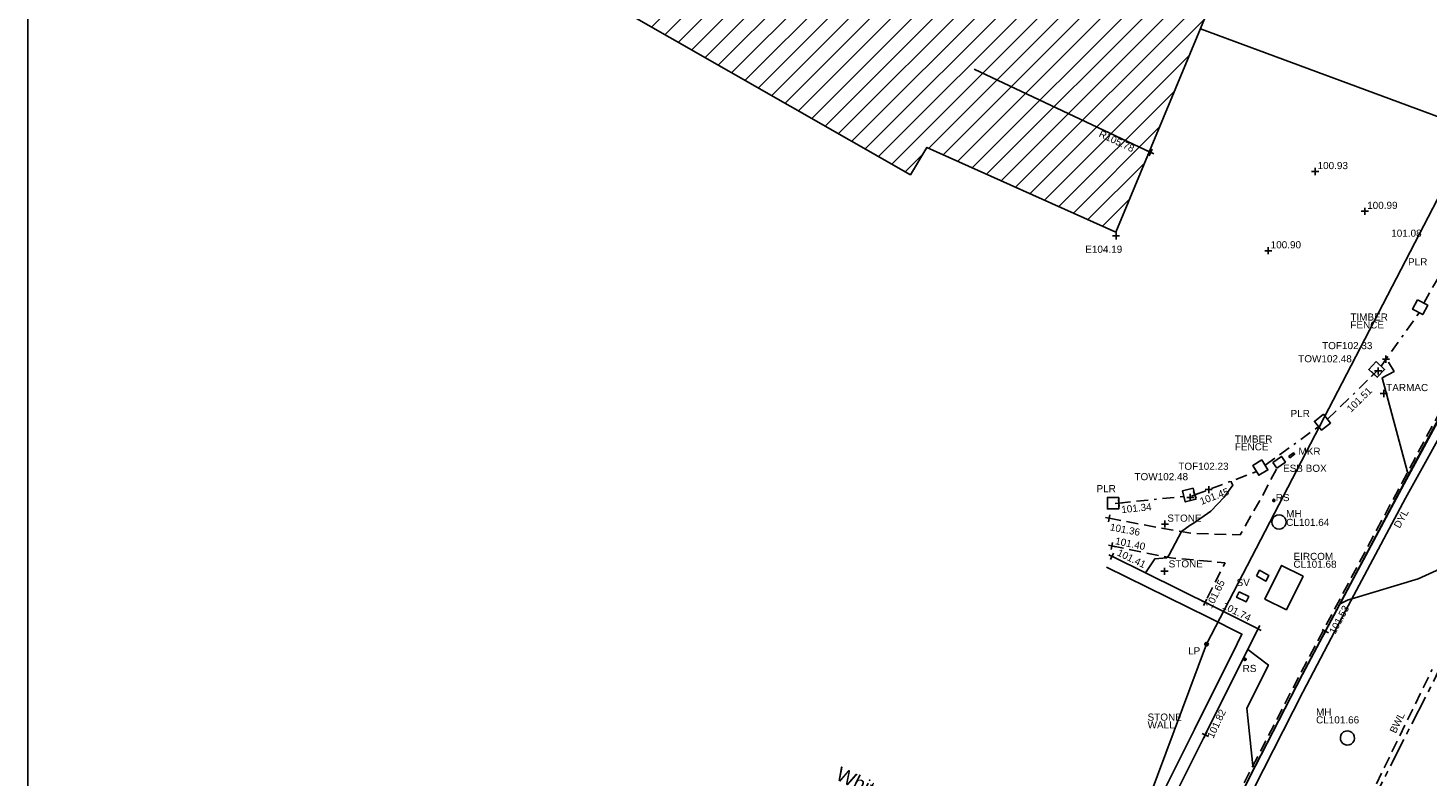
# Model space of a CAD drawing. Extents: x 635157 to 635442, y 694407 to 694910.
# Tile 28 of 103: x 635158 to 635217, y 694524 to 694556. Entities that reach past the tile are written whole.
import ezdxf

# ---------------------------------------------------------------- set-up
doc = ezdxf.new("R2010")
doc.units = 0
doc.header["$MEASUREMENT"] = 0
for name, pattern in [('BORDER', [1.75, 0.5, -0.25, 0.5, -0.25, 0, -0.25]), ('CENTER', [2, 1.25, -0.25, 0.25, -0.25]), ('DASHED', [0.75, 0.5, -0.25])]:
    doc.linetypes.add(name, pattern=pattern)
doc.layers.get('0').update_dxf_attribs({"color": 12, "linetype": 'CONTINUOUS'})
for name, color, linetype in [('BUILDING', 5, 'CONTINUOUS'), ('CHANGE_OF_SURFACE', 7, 'DASHED'), ('CHANGE_OF_SURFACE_LVL', 7, 'CONTINUOUS'), ('CONTOURS_MINOR', 132, 'CONTINUOUS'), ('EAVE', 3, 'CONTINUOUS'), ('EAVE_LVL', 3, 'CONTINUOUS'), ('EIRCOM_COVER', 3, 'CONTINUOUS'), ('EIRCOM_COVER_RMK', 3, 'CONTINUOUS'), ('ESB_BOX', 1, 'CONTINUOUS'), ('ESB_BOX_TXT', 1, 'CONTINUOUS'), ('FENCE', 32, 'BORDER'), ('FENCE_LVL', 32, 'CONTINUOUS'), ('FENCE_RMK', 32, 'CONTINUOUS'), ('HATCHING', 4, 'CONTINUOUS'), ('KERB_BOTTOM', 172, 'CONTINUOUS'), ('KERB_BOTTOM_LVL', 172, 'CONTINUOUS'), ('KERB_TOP', 2, 'CONTINUOUS'), ('LAMPPOST', 6, 'CONTINUOUS'), ('LAMPPOST_TXT', 6, 'CONTINUOUS'), ('LAYOUTS', 9, 'CONTINUOUS'), ('MANHOLES', 12, 'CONTINUOUS'), ('MANHOLES_LVL', 12, 'CONTINUOUS'), ('MANHOLES_RMK', 12, 'CONTINUOUS'), ('MANHOLES_TXT', 12, 'CONTINUOUS'), ('MARKER_POSTS', 7, 'CONTINUOUS'), ('MARKER_POSTS_TXT', 7, 'CONTINUOUS'), ('MARKINGS_DASHED_WHITE', 9, 'DASHED'), ('MARKINGS_DASHED_WHITE_TXT', 9, 'CONTINUOUS'), ('MARKINGS_DOUBLE_YELLOW', 9, 'CONTINUOUS'), ('MARKINGS_DOUBLE_YELLOW_TXT', 9, 'CONTINUOUS'), ('OVERHEAD_ELECTRIC', 1, 'OH_ELEC'), ('PILLAR', 12, 'CONTINUOUS'), ('PILLAR_RMK', 12, 'CONTINUOUS'), ('RIDGE', 6, 'CONTINUOUS'), ('RIDGE_LVL', 6, 'CONTINUOUS'), ('ROAD_CROWNLINE', 212, 'CENTER'), ('ROADSIGN', 132, 'CONTINUOUS'), ('ROADSIGN_TXT', 132, 'CONTINUOUS'), ('SLUICEVALVE', 5, 'CONTINUOUS'), ('SLUICEVALVE_TXT', 5, 'CONTINUOUS'), ('SPOT_HEIGHTS', 92, 'CONTINUOUS'), ('SPOT_HEIGHTS_LVL', 92, 'CONTINUOUS'), ('TEXT', 7, 'CONTINUOUS'), ('TEXT_RMK', 7, 'CONTINUOUS'), ('TEXT_TXT', 7, 'CONTINUOUS'), ('TOP_OF_FENCE_LEVEL', 212, 'CONTINUOUS'), ('TOP_OF_FENCE_LEVEL_TXT', 212, 'CONTINUOUS'), ('TOP_OF_WALL_LEVEL', 212, 'CONTINUOUS'), ('TOP_OF_WALL_LEVEL_TXT', 212, 'CONTINUOUS'), ('WALL', 12, 'CONTINUOUS'), ('WALL_LVL', 12, 'CONTINUOUS'), ('WALL_RMK', 12, 'CONTINUOUS'), ('WATER_LEVEL_RMK', 151, 'CONTINUOUS')]:
    doc.layers.add(name, color=color, linetype=linetype)
doc.styles.add('Arial', font='arial.ttf')
doc.linetypes.add('OH_ELEC', pattern='A,4,-0.4,["OE",Arial,S=0.36,R=0,X=0,Y=-0.18],-1.2', length=5.6)

# ---------------------------------------------------------------- blocks, each defined once
blk = doc.blocks.new('CIRCL')
at = {"color": 0, "linetype": 'ByBlock', "flags": 128}
for points in [[(0.5, 0), (0.475, 0.154), (0.404, 0.293), (0.293, 0.404), (0.154, 0.475), (0, 0.5), (-0.154, 0.475), (-0.293, 0.404), (-0.404, 0.293), (-0.475, 0.154), (-0.5, 0), (-0.475, -0.154), (-0.404, -0.293), (-0.293, -0.404), (-0.154, -0.475), (0, -0.5), (0.154, -0.475), (0.293, -0.404), (0.404, -0.293), (0.475, -0.154)], [(0.5, 0), (0.475, -0.154)]]:
    blk.add_lwpolyline(points, dxfattribs=at)
blk = doc.blocks.new('MH_CIR2')
at = {"color": 0, "linetype": 'ByBlock', "flags": 128}
for points in [[(0.5, 0), (0.475, 0.154), (0.404, 0.293), (0.293, 0.404), (0.154, 0.475), (0, 0.5), (-0.154, 0.475), (-0.293, 0.404), (-0.404, 0.293), (-0.475, 0.154), (-0.5, 0), (-0.475, -0.154), (-0.404, -0.293), (-0.293, -0.404), (-0.154, -0.475), (0, -0.5), (0.154, -0.475), (0.293, -0.404), (0.404, -0.293), (0.475, -0.154)], [(-0.499, -0.033), (0.033, 0.499)], [(-0.496, 0.06), (-0.06, 0.496)], [(-0.488, -0.111), (0.111, 0.488)], [(-0.467, -0.18), (0.18, 0.467)], [(-0.467, 0.179), (-0.179, 0.467)], [(-0.438, -0.241), (0.241, 0.438)], [(-0.403, -0.296), (0.296, 0.403)], [(-0.362, -0.345), (0.345, 0.362)], [(-0.315, -0.388), (0.388, 0.315)], [(-0.263, -0.425), (0.425, 0.263)], [(-0.204, -0.456), (0.456, 0.204)], [(-0.138, -0.48), (0.48, 0.138)], [(-0.064, -0.496), (0.496, 0.064)], [(0.5, 0), (0.475, -0.154)], [(0.022, -0.5), (0.5, -0.022)], [(0.128, -0.483), (0.483, -0.128)], [(0.305, -0.396), (0.396, -0.305)]]:
    blk.add_lwpolyline(points, dxfattribs=at)
blk = doc.blocks.new('SPOT')
at = {"color": 0, "linetype": 'ByBlock', "flags": 128}
for points in [[(-0.5, 0), (0.5, 0)], [(0, 0.5), (0, -0.5)]]:
    blk.add_lwpolyline(points, dxfattribs=at)

msp = doc.modelspace()

# ---------------------------------------------------------------- hatches: boundary and pattern name
at = {"layer": 'HATCHING'}
h = msp.add_hatch(dxfattribs=at)
h.set_pattern_fill('ANSI31', color=256, scale=5)
h.paths.add_polyline_path([(635242.205, 694551.38), (635236.722, 694553.703), (635236.131, 694552.45), (635234.712, 694549.37), (635234.681, 694549.311), (635234.577, 694549.098), (635234.104, 694548.151), (635233.698, 694547.161), (635233.18, 694546.113), (635231.533, 694542.485), (635229.67, 694538.279), (635229.664, 694538.243), (635229.672, 694538.197), (635229.622, 694538.172), (635229.31, 694537.466), (635228.957, 694536.727), (635228.029, 694534.664), (635226.816, 694531.933), (635226.32, 694530.818), (635225.887, 694529.862), (635225.619, 694529.257), (635224.764, 694527.51), (635223.864, 694525.521), (635224.123, 694525.384), (635224.175, 694525.41), (635224.251, 694525.334), (635224.244, 694525.32), (635225.536, 694524.637), (635227.009, 694523.841), (635229.36, 694522.613), (635229.382, 694522.637), (635233.073, 694521.338), (635233.098, 694521.352)])
h.paths.add_polyline_path([(635214.097, 694571.448), (635196.898, 694580.434), (635180.1, 694558.213), (635195.313, 694549.51), (635196.012, 694550.666), (635203.972, 694547.093)])
h.paths.add_polyline_path([(635229.489, 694538.426), (635230.192, 694539.99), (635229.773, 694540.178), (635229.07, 694538.614)], flags=25)
h.paths.add_polyline_path([(635235.486, 694551.622), (635236.209, 694553.177), (635235.792, 694553.371), (635235.069, 694551.816)], flags=25)
h.paths.add_polyline_path([(635223.745, 694525.455), (635224.45, 694527.018), (635224.031, 694527.207), (635223.326, 694525.644)], flags=9)
h.paths.add_polyline_path([(635236.296, 694545.336), (635237.006, 694546.922), (635236.587, 694547.11), (635235.876, 694545.524)], flags=24)
h.paths.add_polyline_path([(635232.449, 694538.051), (635233.167, 694539.633), (635232.748, 694539.823), (635232.03, 694538.241)], flags=24)
h.paths.add_polyline_path([(635227.523, 694525.493), (635228.238, 694527.077), (635227.82, 694527.266), (635227.104, 694525.682)], flags=24)
h.paths.add_polyline_path([(635238.363, 694553.021), (635238.927, 694554.34), (635238.505, 694554.521), (635237.94, 694553.201)], flags=9)
h.paths.add_polyline_path([(635226.788, 694530.074), (635227.322, 694531.381), (635226.891, 694531.558), (635226.357, 694530.25)], flags=24)
h.paths.add_polyline_path([(635229.445, 694536.097), (635230.089, 694537.354), (635229.675, 694537.566), (635229.031, 694536.309)], flags=24)
h.paths.add_polyline_path([(635229.633, 694537.846), (635230.365, 694537.846), (635230.365, 694538.296), (635229.633, 694538.296)], flags=24)
h.paths.add_polyline_path([(635234.597, 694547.372), (635235.113, 694548.687), (635234.68, 694548.857), (635234.164, 694547.542)], flags=24)
h.paths.add_polyline_path([(635224.124, 694525.377), (635224.856, 694525.377), (635224.856, 694525.827), (635224.124, 694525.827)], flags=25)
h.paths.add_polyline_path([(635214.082, 694568.911), (635214.748, 694570.491), (635214.325, 694570.669), (635213.658, 694569.089)], flags=9)
h.paths.add_polyline_path([(635208.569, 694555.86), (635209.225, 694557.444), (635208.8, 694557.62), (635208.144, 694556.036)], flags=25)
h.paths.add_polyline_path([(635203.129, 694551.091), (635204.7, 694550.348), (635204.896, 694550.764), (635203.325, 694551.506)], flags=24)
h.paths.add_polyline_path([(635210.155, 694569.937), (635210.827, 694571.54), (635210.403, 694571.718), (635209.732, 694570.115)], flags=24)
h.paths.add_polyline_path([(635205.034, 694557.447), (635205.705, 694559.05), (635205.281, 694559.228), (635204.61, 694557.625)], flags=24)

# ---------------------------------------------------------------- linework, layer by layer
at = {"layer": 'BUILDING', "flags": 128}
msp.add_lwpolyline([(635180.1, 694558.213), (635195.313, 694549.51), (635196.012, 694550.666), (635203.972, 694547.093), (635214.097, 694571.448), (635196.898, 694580.434)], dxfattribs=at)
at = {"layer": 'CHANGE_OF_SURFACE', "flags": 128}
for points in [[(635203.738, 694512.445), (635204.498, 694513.927), (635206.056, 694517.082), (635208.302, 694521.662), (635209.502, 694524.099), (635211.768, 694528.499), (635213.927, 694532.573), (635216.031, 694536.51), (635218.264, 694540.689), (635219.452, 694542.884), (635219.562, 694543.199), (635219.625, 694543.642), (635219.603, 694544.257), (635219.493, 694544.75), (635219.377, 694544.997), (635218.951, 694545.31), (635218.056, 694545.744)], [(635203.693, 694535.029), (635205.597, 694534.667), (635207.185, 694534.389), (635209.22, 694534.335), (635210.193, 694536.032), (635210.767, 694537.147)], [(635203.81, 694533.862), (635206.291, 694533.36), (635208.58, 694533.154), (635207.743, 694531.485)]]:
    msp.add_lwpolyline(points, dxfattribs=at)
at = {"layer": 'CONTOURS_MINOR', "flags": 128}
for points in [[(635215.476, 694541.613), (635215.708, 694541.222), (635215.203, 694540.957), (635216.277, 694536.971), (635216.356, 694536.929), (635216.2, 694536.634), (635213.986, 694532.48), (635213.43, 694531.429), (635213.768, 694531.585), (635213.93, 694531.637), (635216.717, 694532.474), (635219.841, 694533.892)], [(635205.233, 694532.726), (635205.626, 694533.324), (635206.128, 694533.365), (635206.151, 694533.388), (635206.223, 694533.487), (635206.751, 694534.465), (635207.111, 694534.738), (635207.234, 694534.816), (635207.978, 694535.329), (635208.545, 694535.916), (635208.911, 694536.425), (635208.855, 694536.518), (635208.835, 694536.594)], [(635203.151, 694512.718), (635203.095, 694512.747), (635204.256, 694513.455), (635204.336, 694513.415), (635204.572, 694513.876), (635205.012, 694514.759), (635206.153, 694517.063), (635207.329, 694519.455), (635209.586, 694524.064), (635209.834, 694524.549), (635209.755, 694524.589), (635209.499, 694527.03), (635210.409, 694528.837), (635209.539, 694529.496), (635209.496, 694529.414)]]:
    msp.add_lwpolyline(points, dxfattribs=at)
at = {"layer": 'EAVE'}
msp.add_point((635203.984, 694546.933), dxfattribs=at)
at = {"layer": 'EIRCOM_COVER', "flags": 128}
msp.add_lwpolyline([(635211.871, 694532.595), (635210.963, 694533.044), (635210.26, 694531.622), (635211.168, 694531.173)], close=True, dxfattribs=at)
at = {"layer": 'ESB_BOX', "flags": 128}
msp.add_lwpolyline([(635210.602, 694537.385), (635210.962, 694537.635), (635211.127, 694537.397), (635210.767, 694537.147)], close=True, dxfattribs=at)
at = {"layer": 'FENCE', "flags": 128}
for points in [[(635216.957, 694544.101), (635217.776, 694545.536)], [(635215.157, 694541.444), (635216.77, 694543.695)], [(635212.904, 694539.204), (635214.855, 694541.107)], [(635210.27, 694537.264), (635212.526, 694538.894)], [(635207.304, 694536.016), (635209.909, 694536.999)], [(635204.101, 694535.669), (635206.844, 694535.949)]]:
    msp.add_lwpolyline(points, dxfattribs=at)
at = {"layer": 'KERB_BOTTOM', "flags": 128}
msp.add_lwpolyline([(635203.842, 694512.394), (635204.548, 694513.823), (635206.166, 694517.078), (635208.271, 694521.36), (635208.411, 694521.644), (635209.617, 694524.105), (635211.843, 694528.443), (635212.813, 694530.268), (635213.982, 694532.468), (635216.129, 694536.482), (635217.535, 694539.083), (635218.345, 694540.581), (635219.593, 694542.877), (635219.669, 694543.189), (635219.747, 694543.642), (635219.715, 694544.272), (635219.6, 694544.786), (635219.467, 694545.071), (635219.009, 694545.407), (635218.105, 694545.845)], dxfattribs=at)
at = {"layer": 'KERB_TOP', "flags": 128}
msp.add_lwpolyline([(635203.818, 694512.404), (635204.578, 694513.887), (635206.136, 694517.042), (635208.382, 694521.622), (635209.582, 694524.059), (635211.847, 694528.458), (635214.006, 694532.531), (635216.11, 694536.468), (635218.343, 694540.647), (635219.534, 694542.848), (635219.649, 694543.178), (635219.715, 694543.637), (635219.692, 694544.269), (635219.578, 694544.779), (635219.448, 694545.056), (635218.997, 694545.387), (635218.095, 694545.824)], dxfattribs=at)
at = {"layer": 'LAYOUTS', "linetype": 'ByBlock'}
msp.add_lwpolyline([(635158.113, 694486.527), (635318.313, 694486.527), (635318.313, 694581.127), (635158.113, 694581.127)], close=True, dxfattribs=at)
at = {"layer": 'MARKER_POSTS', "flags": 128}
msp.add_lwpolyline([(635211.266, 694537.644), (635211.46, 694537.794), (635211.509, 694537.73), (635211.315, 694537.58)], close=True, dxfattribs=at)
at = {"layer": 'MARKINGS_DASHED_WHITE', "flags": 128}
msp.add_lwpolyline([(635214.303, 694522.492), (635217.311, 694528.659)], dxfattribs=at)
at = {"layer": 'MARKINGS_DOUBLE_YELLOW', "flags": 128}
msp.add_lwpolyline([(635204.19, 694512.304), (635206.107, 694516.169), (635208.092, 694520.142), (635209.788, 694523.634), (635211.867, 694527.698), (635213.656, 694531.122), (635216.188, 694535.874), (635218.381, 694539.821), (635219.739, 694542.412), (635220.129, 694543.404)], dxfattribs=at)
at = {"layer": 'OVERHEAD_ELECTRIC', "flags": 128}
msp.add_lwpolyline([(635207.55, 694555.659), (635219.059, 694551.4), (635207.801, 694529.723), (635199.227, 694506.75)], dxfattribs=at)
at = {"layer": 'PILLAR', "flags": 128}
for points in [[(635216.696, 694544.237), (635216.489, 694543.842), (635216.919, 694543.617), (635217.126, 694544.012)], [(635214.95, 694541.637), (635214.641, 694541.306), (635214.996, 694540.975), (635215.305, 694541.306)], [(635212.73, 694539.421), (635212.348, 694539.116), (635212.651, 694538.737), (635213.033, 694539.042)], [(635210.136, 694537.487), (635209.754, 694537.257), (635210.004, 694536.841), (635210.386, 694537.071)], [(635204.101, 694535.909), (635203.618, 694535.908), (635203.619, 694535.423), (635204.102, 694535.424)], [(635207.231, 694536.301), (635206.783, 694536.186), (635206.904, 694535.716), (635207.352, 694535.831)]]:
    msp.add_lwpolyline(points, close=True, dxfattribs=at)
at = {"layer": 'RIDGE', "flags": 128}
msp.add_lwpolyline([(635205.445, 694550.451), (635198.009, 694553.968)], dxfattribs=at)
at = {"layer": 'ROAD_CROWNLINE', "flags": 128}
msp.add_lwpolyline([(635208.377, 694510.287), (635209.251, 694512.043), (635212.776, 694519.122), (635213.725, 694520.987), (635217.286, 694527.988), (635218.211, 694529.923), (635220.702, 694535.13), (635222.605, 694538.906), (635223.296, 694540.277), (635225.702, 694544.963), (635227.106, 694547.835), (635227.507, 694548.654), (635230.605, 694555.004), (635231.452, 694556.841), (635233.354, 694560.963), (635234.864, 694564.144), (635235.603, 694565.937), (635236.246, 694567.497), (635238.36, 694572.691), (635239.392, 694575.191), (635240.419, 694577.678), (635241.252, 694579.588), (635241.862, 694581.066), (635242.659, 694582.679), (635243.213, 694583.841), (635243.495, 694584.302), (635244.49, 694585.923), (635245.884, 694587.916), (635247.239, 694589.688), (635249.082, 694591.752), (635249.547, 694592.232), (635250.808, 694593.534), (635252.661, 694595.279), (635254.134, 694596.652), (635256.582, 694598.607), (635256.975, 694598.908), (635257.609, 694599.394), (635259.676, 694600.972), (635262.32, 694603.053), (635263.44, 694604.076), (635264.701, 694605.245), (635265.511, 694605.995), (635267.441, 694608.144), (635269.459, 694611.066), (635270.213, 694613.404), (635271.44, 694617.213), (635273.19, 694622.95), (635274.102, 694625.938), (635275.891, 694632.577), (635276.999, 694636.688), (635277.708, 694640.634), (635277.757, 694642.366), (635277.828, 694644.894), (635277.33, 694648.84), (635276.759, 694652.287), (635276.118, 694654.537), (635275.058, 694657.126), (635273.509, 694661.281), (635272.86, 694662.552), (635270.656, 694666.871), (635268.228, 694671.413), (635267.526, 694672.727), (635264.492, 694678.474), (635263.501, 694680.225), (635262.453, 694682.075), (635260.815, 694685.072), (635258.681, 694688.986), (635257.457, 694691.232), (635255.686, 694694.709), (635254.754, 694696.556), (635254.043, 694697.845), (635253.774, 694698.332), (635250.553, 694704.954), (635249.649, 694706.827), (635248.888, 694708.404), (635247.754, 694710.647), (635246.43, 694713.507), (635245.407, 694715.88), (635244.851, 694717.169), (635242.923, 694721.975), (635241.656, 694725.149), (635240.807, 694727.274), (635239.14, 694731.557), (635238.05, 694734.476), (635237.379, 694736.272), (635235.332, 694741.579), (635234.481, 694743.817), (635233.266, 694747.012), (635231.477, 694751.737), (635231.031, 694753.2), (635230.2, 694755.929), (635229.491, 694758.667), (635229.173, 694760.951), (635228.939, 694762.95), (635228.835, 694763.843), (635228.641, 694766.549), (635228.707, 694768.9), (635229.102, 694772.917), (635229.123, 694773.127), (635230.092, 694782.829), (635230.095, 694782.868), (635230.842, 694791.426), (635230.973, 694792.829), (635231.52, 694798.674), (635231.927, 694802.783), (635232.274, 694806.294), (635232.879, 694812.738), (635233.034, 694814.384), (635233.404, 694819.306), (635233.676, 694822.706), (635234.4, 694831.767), (635234.49, 694832.672), (635235.482, 694842.623), (635235.67, 694844.508), (635236.722, 694852.545), (635237.254, 694856.606), (635238.343, 694862.409), (635238.76, 694864.632), (635240.012, 694872.268), (635240.139, 694873.039), (635241.254, 694882.19), (635241.4, 694883.387), (635242.644, 694892.093)], dxfattribs=at)
at = {"layer": 'SLUICEVALVE', "flags": 128}
for points in [[(635209.908, 694532.607), (635210.038, 694532.837), (635210.431, 694532.614), (635210.301, 694532.384)], [(635209.169, 694531.923), (635209.066, 694531.701), (635209.475, 694531.511), (635209.578, 694531.733)]]:
    msp.add_lwpolyline(points, close=True, dxfattribs=at)
at = {"layer": 'SPOT_HEIGHTS'}
for p in [(635212.381, 694549.649), (635214.472, 694547.972), (635210.403, 694546.311)]:
    msp.add_point(p, dxfattribs=at)
at = {"layer": 'WALL', "flags": 128}
for points in [[(635201.108, 694513.692), (635203.286, 694518.069), (635205.324, 694522.192), (635207.294, 694526.123), (635209.088, 694529.734), (635209.293, 694530.144), (635207.864, 694530.859), (635203.588, 694532.972)], [(635201.563, 694513.465), (635203.742, 694517.843), (635205.779, 694521.965), (635207.749, 694525.896), (635209.543, 694529.507), (635209.975, 694530.372), (635208.09, 694531.314), (635203.813, 694533.428)]]:
    msp.add_lwpolyline(points, dxfattribs=at)

# ---------------------------------------------------------------- block references
at = {"layer": 'CHANGE_OF_SURFACE_LVL', "xscale": 0.3, "yscale": 0.3, "zscale": 0.3}
for p, rotation in [((635203.693, 694535.029), 349.235077), ((635203.81, 694533.862), 348.56134), ((635207.743, 694531.485), 63.37493499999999)]:
    msp.add_blockref('SPOT', p, dxfattribs=dict(at, rotation=rotation))
at = {"layer": 'EAVE_LVL', "xscale": 0.3, "yscale": 0.3, "zscale": 0.3}
msp.add_blockref('SPOT', (635203.984, 694546.933), dxfattribs=at)
at = {"layer": 'FENCE_LVL'}
for p, xscale, yscale, zscale, rotation in [((635214.855, 694541.107), 0.3, 0.3, 0.3, 44.278725), ((635204.101, 694535.669), 0.3000000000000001, 0.3000000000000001, 0.3000000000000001, 5.820656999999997), ((635207.304, 694536.016), 0.3, 0.3, 0.3, 20.68460800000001)]:
    msp.add_blockref('SPOT', p, dxfattribs=dict(at, xscale=xscale, yscale=yscale, zscale=zscale, rotation=rotation))
at = {"layer": 'KERB_BOTTOM_LVL', "xscale": 0.3000000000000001, "yscale": 0.3000000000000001, "zscale": 0.3000000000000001, "rotation": 62.012547}
msp.add_blockref('SPOT', (635212.813, 694530.268), dxfattribs=at)
at = {"layer": 'LAMPPOST', "xscale": 0.15, "yscale": 0.15, "zscale": 0.15}
msp.add_blockref('MH_CIR2', (635207.801, 694529.721), dxfattribs=at)
at = {"layer": 'MANHOLES', "xscale": 0.6, "yscale": 0.6, "zscale": 0.6}
msp.add_blockref('CIRCL', (635210.857, 694534.872), dxfattribs=at)
at = {"layer": 'MANHOLES', "xscale": 0.6000000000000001, "yscale": 0.6000000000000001, "zscale": 0.6000000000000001, "rotation": 67.898536}
msp.add_blockref('CIRCL', (635213.74, 694525.767), dxfattribs=at)
at = {"layer": 'RIDGE_LVL', "xscale": 0.3, "yscale": 0.3, "zscale": 0.3, "rotation": 334.687286}
msp.add_blockref('SPOT', (635205.445, 694550.451), dxfattribs=at)
at = {"layer": 'ROADSIGN', "xscale": 0.1, "yscale": 0.1, "zscale": 0.1}
for p in [(635210.636, 694535.784), (635209.418, 694529.083)]:
    msp.add_blockref('MH_CIR2', p, dxfattribs=at)
at = {"layer": 'SPOT_HEIGHTS_LVL', "xscale": 0.3, "yscale": 0.3, "zscale": 0.3}
for p in [(635212.381, 694549.649), (635214.472, 694547.972), (635210.403, 694546.311)]:
    msp.add_blockref('SPOT', p, dxfattribs=at)
at = {"layer": 'TEXT', "xscale": 0.3, "yscale": 0.3, "zscale": 0.3}
for p in [(635215.274, 694540.29), (635206.048, 694534.786), (635206.03, 694532.795)]:
    msp.add_blockref('SPOT', p, dxfattribs=at)
at = {"layer": 'TOP_OF_FENCE_LEVEL', "xscale": 0.3, "yscale": 0.3, "zscale": 0.3}
for p in [(635215.362, 694541.735), (635207.894, 694536.238)]:
    msp.add_blockref('SPOT', p, dxfattribs=at)
at = {"layer": 'TOP_OF_WALL_LEVEL', "xscale": 0.3, "yscale": 0.3, "zscale": 0.3}
for p in [(635215.036, 694541.242), (635207.114, 694535.909)]:
    msp.add_blockref('SPOT', p, dxfattribs=at)
at = {"layer": 'WALL_LVL'}
for p, xscale, yscale, zscale, rotation in [((635203.813, 694533.428), 0.2999999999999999, 0.2999999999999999, 0.2999999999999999, 334.063049), ((635209.975, 694530.372), 0.3, 0.3, 0.3, 333.4471129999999), ((635207.749, 694525.896), 0.3000000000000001, 0.3000000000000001, 0.3000000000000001, 64.925346)]:
    msp.add_blockref('SPOT', p, dxfattribs=dict(at, xscale=xscale, yscale=yscale, zscale=zscale, rotation=rotation))

# ---------------------------------------------------------------- texts
at = {"layer": 'CHANGE_OF_SURFACE_LVL', "style": 'Arial'}
for s, rotation, p in [('101.36', 349.23508, (635203.709, 694534.524)), ('101.40', 348.56134, (635203.928, 694533.94)), ('101.65', 63.37493, (635208.011, 694531.194))]:
    msp.add_text(s, height=0.3, rotation=rotation, dxfattribs=at).set_placement(p)
at = {"layer": 'EAVE_LVL', "style": 'Arial'}
msp.add_text('E104.19', height=0.3, dxfattribs=at).set_placement((635202.686, 694546.221))
at = {"layer": 'EIRCOM_COVER_RMK', "style": 'Arial'}
for s, p in [('EIRCOM', (635211.465, 694533.273)), ('CL101.68', (635211.465, 694532.943))]:
    msp.add_text(s, height=0.3, dxfattribs=at).set_placement(p)
at = {"layer": 'ESB_BOX_TXT', "style": 'Arial'}
msp.add_text('ESB BOX', height=0.3, dxfattribs=at).set_placement((635211.026, 694536.988))
at = {"layer": 'FENCE_LVL', "style": 'Arial'}
for s, rotation, p in [('101.51', 44.27873, (635213.889, 694539.474)), ('101.45', 20.68461, (635207.584, 694535.59)), ('101.34', 5.82066, (635204.221, 694535.244))]:
    msp.add_text(s, height=0.3, rotation=rotation, dxfattribs=at).set_placement(p)
at = {"layer": 'FENCE_RMK', "style": 'Arial'}
for s, p in [('TIMBER', (635213.863, 694543.363)), ('FENCE', (635213.863, 694543.033)), ('TIMBER', (635208.992, 694538.222)), ('FENCE', (635208.992, 694537.892))]:
    msp.add_text(s, height=0.3, dxfattribs=at).set_placement(p)
at = {"layer": 'KERB_BOTTOM_LVL', "style": 'Arial'}
msp.add_text('101.53', height=0.3, rotation=62.01255, dxfattribs=at).set_placement((635213.222, 694530.118))
at = {"layer": 'LAMPPOST_TXT', "style": 'Arial'}
msp.add_text('LP', height=0.3, dxfattribs=at).set_placement((635207.024, 694529.291))
at = {"layer": 'MANHOLES_LVL', "style": 'Arial'}
msp.add_text('CL101.64', height=0.3, dxfattribs=at).set_placement((635211.157, 694534.707))
at = {"layer": 'MANHOLES_RMK', "style": 'Arial'}
for s, p in [('MH', (635212.417, 694526.71)), ('CL101.66', (635212.417, 694526.38))]:
    msp.add_text(s, height=0.3, dxfattribs=at).set_placement(p)
at = {"layer": 'MANHOLES_TXT', "style": 'Arial'}
msp.add_text('MH', height=0.3, dxfattribs=at).set_placement((635211.157, 694535.072))
at = {"layer": 'MARKER_POSTS_TXT', "style": 'Arial'}
msp.add_text('MKR', height=0.3, dxfattribs=at).set_placement((635211.677, 694537.705))
at = {"layer": 'MARKINGS_DASHED_WHITE_TXT', "style": 'Arial'}
msp.add_text('BWL', height=0.3, rotation=63.99885, dxfattribs=at).set_placement((635215.773, 694525.937))
at = {"layer": 'MARKINGS_DOUBLE_YELLOW_TXT', "style": 'Arial'}
msp.add_text('DYL', height=0.3, rotation=60.94293, dxfattribs=at).set_placement((635215.94, 694534.582))
at = {"layer": 'PILLAR_RMK', "style": 'Arial'}
for p in [(635216.296, 694545.69), (635211.343, 694539.295), (635203.161, 694536.129)]:
    msp.add_text('PLR', height=0.3, dxfattribs=at).set_placement(p)
at = {"layer": 'RIDGE_LVL', "style": 'Arial'}
msp.add_text('R105.78', height=0.3, rotation=334.68729, dxfattribs=at).set_placement((635203.233, 694551.132))
at = {"layer": 'ROADSIGN_TXT', "style": 'Arial'}
for p in [(635210.716, 694535.753), (635209.322, 694528.549)]:
    msp.add_text('RS', height=0.3, dxfattribs=at).set_placement(p)
at = {"layer": 'SLUICEVALVE_TXT', "style": 'Arial'}
msp.add_text('SV', height=0.3, dxfattribs=at).set_placement((635209.067, 694532.177))
at = {"layer": 'SPOT_HEIGHTS_LVL', "style": 'Arial'}
for s, p in [('100.93', (635212.481, 694549.749)), ('100.99', (635214.572, 694548.072)), ('101.08', (635215.587, 694546.899)), ('100.90', (635210.503, 694546.411))]:
    msp.add_text(s, height=0.3, dxfattribs=at).set_placement(p)
at = {"layer": 'TEXT_RMK', "style": 'Arial'}
msp.add_text('STONE', height=0.3, dxfattribs=at).set_placement((635206.203, 694532.957))
at = {"layer": 'TEXT_TXT', "style": 'Arial'}
for s, p in [('TARMAC', (635215.374, 694540.39)), ('STONE', (635206.148, 694534.886))]:
    msp.add_text(s, height=0.3, dxfattribs=at).set_placement(p)
at = {"layer": 'TOP_OF_FENCE_LEVEL_TXT', "style": 'Arial'}
for s, p in [('TOF102.33', (635212.673, 694542.159)), ('TOF102.23', (635206.61, 694537.073))]:
    msp.add_text(s, height=0.3, dxfattribs=at).set_placement(p)
at = {"layer": 'TOP_OF_WALL_LEVEL_TXT', "style": 'Arial'}
for p in [(635211.666, 694541.605), (635204.763, 694536.634)]:
    msp.add_text('TOW102.48', height=0.3, dxfattribs=at).set_placement(p)
at = {"layer": 'WALL_LVL', "style": 'Arial'}
for s, rotation, p in [('101.41', 334.06305, (635203.998, 694533.48)), ('101.74', 333.44711, (635208.434, 694531.241)), ('101.82', 64.92535, (635208.087, 694525.726))]:
    msp.add_text(s, height=0.3, rotation=rotation, dxfattribs=at).set_placement(p)
at = {"layer": 'WALL_RMK', "style": 'Arial'}
for s, p in [('WALL', (635205.315, 694526.167)), ('STONE', (635205.315, 694526.497))]:
    msp.add_text(s, height=0.3, dxfattribs=at).set_placement(p)
at = {"layer": 'WATER_LEVEL_RMK', "style": 'Arial'}
msp.add_text('White Horse River', height=0.6, rotation=334.01346, dxfattribs=at).set_placement((635192.122, 694524.041))

doc.saveas('drawing.dxf')
